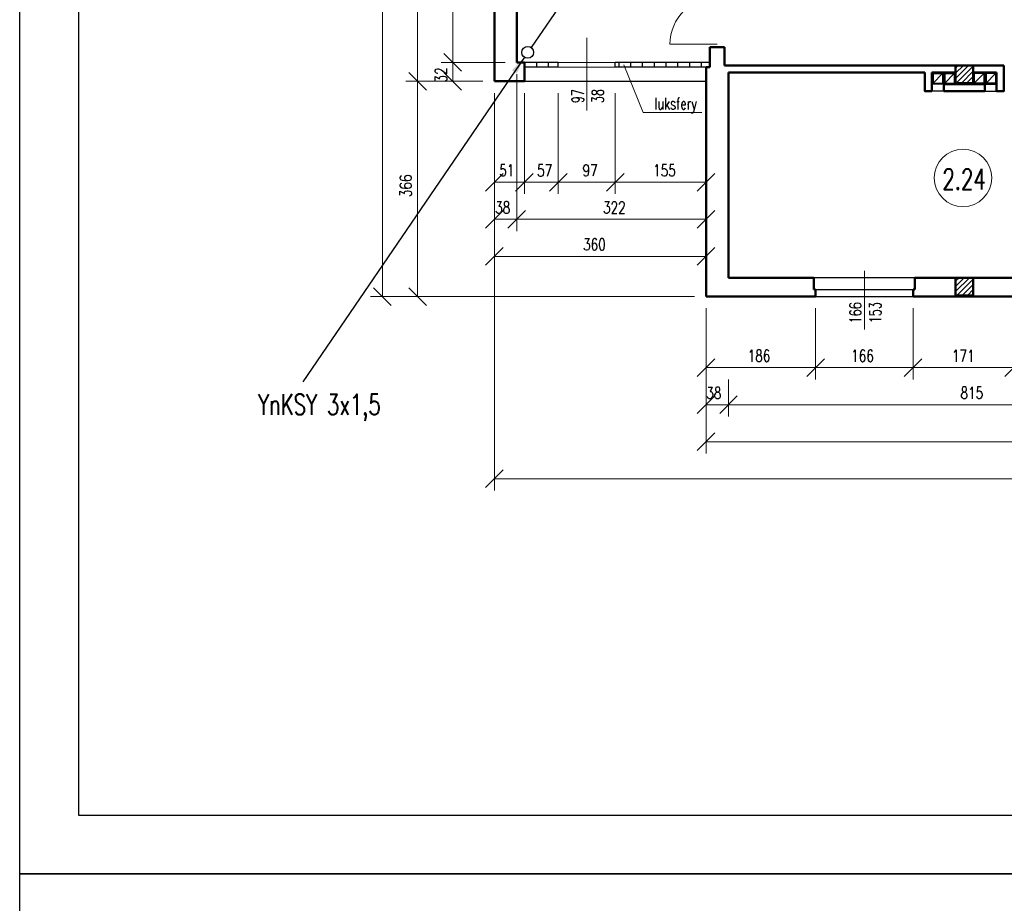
# Model space of a CAD drawing. Header units: millimetres. Extents: x -56112 to 30506, y -136199 to -2178.
# Tile 4 of 45: x -51869 to -35126, y -106999 to -91978. Entities that reach past the tile are written whole.
import ezdxf
from ezdxf.enums import TextEntityAlignment as Align

# ---------------------------------------------------------------- set-up
doc = ezdxf.new("R2010")
doc.units = ezdxf.units.MM
doc.header["$LTSCALE"] = 10
doc.header["$MEASUREMENT"] = 0
doc.header["$PDMODE"] = 35
for name, color, linetype, lineweight in [('L001', 1, 'Continuous', 18), ('L002', 2, 'Continuous', 25), ('L003', 3, 'Continuous', 50)]:
    doc.layers.add(name, color=color, linetype=linetype, lineweight=lineweight)
doc.layers.add('L004', color=4, linetype='Continuous')
doc.styles.get("Standard").update_dxf_attribs({"font": 'simplex.shx', "width": 0.75, "height": 200})
doc.dimstyles.new('1_100', dxfattribs={"dimtxt": 200, "dimasz": 300, "dimexe": 200, "dimexo": 200, "dimgap": 100, "dimtad": 1, "dimdec": 0, "dimlfac": 0.1, "dimtxsty": 'Standard', "dimblk": 'OBLIQUE', "dimcen": 250, "dimdle": 2, "dimclrt": 2, "dimadec": 0, "dimazin": 0, "dimtfac": 1, "dimtdec": 0, "dimtmove": 1, "dimatfit": 3, "dimfxl": 1, "dimarcsym": 0})
pattern_1 = [(45, (-46550, -54957.545), (-44.19417, 44.19417), [])]

# ---------------------------------------------------------------- blocks, each defined once
blk = doc.blocks.new('_Oblique')
at = {"layer": 'L004', "color": 0, "lineweight": -2}
blk.add_line((-0.5, -0.5), (0.5, 0.5), dxfattribs=at)
blk = doc.blocks.new('*D2000')
at = {"layer": 'Defpoints'}
for p in [(-44395, -85164), (-45903, -90875), (-45702, -96684), (-40196, -96684)]:
    blk.add_point(p, dxfattribs=at)
at = {"layer": 'L001'}
for p, q in [((-44595, -85164), (-45902, -85164)), ((-45702, -85164), (-45702, -96684)), ((-40396, -96684), (-45902, -96684))]:
    blk.add_line(p, q, dxfattribs=at)
at = {"layer": 'L001', "xscale": 300, "yscale": 300, "zscale": 300}
for p, rotation in [((-45702, -85164), 90), ((-45702, -96684), 270)]:
    blk.add_blockref('_Oblique', p, dxfattribs=dict(at, rotation=rotation))
at = {"layer": 'L001', "color": 2, "linetype": 'Continuous', "width": 0.75}
blk.add_text('1152', height=200, rotation=90, dxfattribs=at).set_placement((-45903, -91111), align=Align.MIDDLE_LEFT)
blk = doc.blocks.new('*D2001')
at = {"layer": 'Defpoints'}
for p in [(-43796, -93024), (-45304, -94805), (-45103, -96684), (-40196, -96684)]:
    blk.add_point(p, dxfattribs=at)
at = {"layer": 'L001'}
for p, q in [((-43996, -93024), (-45303, -93024)), ((-45103, -93024), (-45103, -96684)), ((-40396, -96684), (-45303, -96684))]:
    blk.add_line(p, q, dxfattribs=at)
at = {"layer": 'L001', "xscale": 300, "yscale": 300, "zscale": 300}
for p, rotation in [((-45103, -93024), 90), ((-45103, -96684), 270)]:
    blk.add_blockref('_Oblique', p, dxfattribs=dict(at, rotation=rotation))
at = {"layer": 'L001', "color": 2, "linetype": 'Continuous', "width": 0.75}
blk.add_text('366', height=200, rotation=90, dxfattribs=at).set_placement((-45304, -94995), align=Align.MIDDLE_LEFT)
blk = doc.blocks.new('*D1559')
at = {"layer": 'Defpoints'}
for p in [(-43416, -92704), (-44504, -92924), (-44504, -93024), (-43796, -93024)]:
    blk.add_point(p, dxfattribs=at)
at = {"layer": 'L001'}
for p, q in [((-43616, -92704), (-44704, -92704)), ((-44504, -92702), (-44504, -92704)), ((-44504, -92704), (-44504, -93024)), ((-43996, -93024), (-44704, -93024)), ((-44504, -93026), (-44504, -93024))]:
    blk.add_line(p, q, dxfattribs=at)
at = {"layer": 'L001', "xscale": 300, "yscale": 300, "zscale": 300}
for p, rotation in [((-44504, -92704), 270), ((-44504, -93024), 90)]:
    blk.add_blockref('_Oblique', p, dxfattribs=dict(at, rotation=rotation))
at = {"layer": 'L001', "color": 2, "linetype": 'Continuous', "width": 0.75}
blk.add_text('32', height=200, rotation=90, dxfattribs=at).set_placement((-44704, -93045), align=Align.MIDDLE_LEFT)
blk = doc.blocks.new('*D2002')
at = {"layer": 'Defpoints'}
for p in [(-43796, -85164), (-45304, -89045), (-45103, -93024), (-43796, -93024)]:
    blk.add_point(p, dxfattribs=at)
at = {"layer": 'L001'}
for p, q in [((-43996, -85164), (-45303, -85164)), ((-45103, -85164), (-45103, -93024)), ((-43996, -93024), (-45303, -93024))]:
    blk.add_line(p, q, dxfattribs=at)
at = {"layer": 'L001', "xscale": 300, "yscale": 300, "zscale": 300}
for p, rotation in [((-45103, -85164), 90), ((-45103, -93024), 270)]:
    blk.add_blockref('_Oblique', p, dxfattribs=dict(at, rotation=rotation))
at = {"layer": 'L001', "color": 2, "linetype": 'Continuous', "width": 0.75}
blk.add_text('786', height=200, rotation=90, dxfattribs=at).set_placement((-45304, -89235), align=Align.MIDDLE_LEFT)
blk = doc.blocks.new('*D2005')
at = {"layer": 'Defpoints'}
for p in [(-43416, -90034), (-44705, -91320), (-44504, -92704), (-43416, -92704)]:
    blk.add_point(p, dxfattribs=at)
at = {"layer": 'L001'}
for p, q in [((-43616, -90034), (-44704, -90034)), ((-44504, -90034), (-44504, -92704)), ((-43616, -92704), (-44704, -92704))]:
    blk.add_line(p, q, dxfattribs=at)
at = {"layer": 'L001', "xscale": 300, "yscale": 300, "zscale": 300}
for p, rotation in [((-44504, -90034), 90), ((-44504, -92704), 270)]:
    blk.add_blockref('_Oblique', p, dxfattribs=dict(at, rotation=rotation))
at = {"layer": 'L001', "color": 2, "linetype": 'Continuous', "width": 0.75}
blk.add_text('267', height=200, rotation=90, dxfattribs=at).set_placement((-44705, -91513), align=Align.MIDDLE_LEFT)
blk = doc.blocks.new('*D1933')
at = {"layer": 'Defpoints'}
for p in [(-43796, -93024), (22164, -95784), (-10767, -99582), (22164, -99783)]:
    blk.add_point(p, dxfattribs=at)
at = {"layer": 'L001'}
for p, q in [((-43796, -93224), (-43796, -99983)), ((22164, -95984), (22164, -99983)), ((-43796, -99783), (22164, -99783))]:
    blk.add_line(p, q, dxfattribs=at)
at = {"layer": 'L001', "xscale": 300, "yscale": 300, "zscale": 300, "rotation": 180}
blk.add_blockref('_Oblique', (-43796, -99783), dxfattribs=at)
at = {"layer": 'L001', "xscale": 300, "yscale": 300, "zscale": 300}
blk.add_blockref('_Oblique', (22164, -99783), dxfattribs=at)
at = {"layer": 'L001', "color": 2, "linetype": 'Continuous', "width": 0.75}
blk.add_text('6596', height=200, dxfattribs=at).set_placement((-11028, -99582), align=Align.MIDDLE_LEFT)
blk = doc.blocks.new('*D2006')
at = {"layer": 'Defpoints'}
for p in [(-42711, -93024), (-41741, -93024), (-42177, -94540), (-42711, -94741)]:
    blk.add_point(p, dxfattribs=at)
at = {"layer": 'L001'}
for p, q in [((-42711, -93224), (-42711, -94941)), ((-41741, -93224), (-41741, -94941)), ((-41741, -94741), (-42711, -94741))]:
    blk.add_line(p, q, dxfattribs=at)
at = {"layer": 'L001', "xscale": 300, "yscale": 300, "zscale": 300, "rotation": 180}
blk.add_blockref('_Oblique', (-42711, -94741), dxfattribs=at)
at = {"layer": 'L001', "xscale": 300, "yscale": 300, "zscale": 300}
blk.add_blockref('_Oblique', (-41741, -94741), dxfattribs=at)
at = {"layer": 'L001', "color": 2, "linetype": 'Continuous', "width": 0.75}
blk.add_text('97', height=200, dxfattribs=at).set_placement((-42298, -94540), align=Align.MIDDLE_LEFT)
blk = doc.blocks.new('*D2007')
at = {"layer": 'Defpoints'}
for p in [(-41741, -93024), (-40196, -94336), (-40920, -94540), (-41741, -94741)]:
    blk.add_point(p, dxfattribs=at)
at = {"layer": 'L001'}
for p, q in [((-41741, -93224), (-41741, -94941)), ((-40196, -94536), (-40196, -94941)), ((-40196, -94741), (-41741, -94741))]:
    blk.add_line(p, q, dxfattribs=at)
at = {"layer": 'L001', "xscale": 300, "yscale": 300, "zscale": 300, "rotation": 180}
blk.add_blockref('_Oblique', (-41741, -94741), dxfattribs=at)
at = {"layer": 'L001', "xscale": 300, "yscale": 300, "zscale": 300}
blk.add_blockref('_Oblique', (-40196, -94741), dxfattribs=at)
at = {"layer": 'L001', "color": 2, "linetype": 'Continuous', "width": 0.75}
blk.add_text('155', height=200, dxfattribs=at).set_placement((-41098, -94540), align=Align.MIDDLE_LEFT)
blk = doc.blocks.new('*D2008')
at = {"layer": 'Defpoints'}
for p in [(-43796, -93024), (-40196, -94336), (-42096, -95798), (-40196, -96001)]:
    blk.add_point(p, dxfattribs=at)
at = {"layer": 'L001'}
for p, q in [((-43796, -93224), (-43796, -96201)), ((-40196, -94536), (-40196, -96201)), ((-43796, -96001), (-40196, -96001))]:
    blk.add_line(p, q, dxfattribs=at)
at = {"layer": 'L001', "xscale": 300, "yscale": 300, "zscale": 300, "rotation": 180}
blk.add_blockref('_Oblique', (-43796, -96001), dxfattribs=at)
at = {"layer": 'L001', "xscale": 300, "yscale": 300, "zscale": 300}
blk.add_blockref('_Oblique', (-40196, -96001), dxfattribs=at)
at = {"layer": 'L001', "color": 2, "linetype": 'Continuous', "width": 0.75}
blk.add_text('360', height=200, dxfattribs=at).set_placement((-42289, -95798), align=Align.MIDDLE_LEFT)
blk = doc.blocks.new('*D2009')
at = {"layer": 'Defpoints'}
for p in [(-43416, -92704), (-40196, -94336), (-41757, -95170), (-43416, -95371)]:
    blk.add_point(p, dxfattribs=at)
at = {"layer": 'L001'}
for p, q in [((-43416, -92904), (-43416, -95571)), ((-40196, -94536), (-40196, -95571)), ((-40196, -95371), (-43416, -95371))]:
    blk.add_line(p, q, dxfattribs=at)
at = {"layer": 'L001', "xscale": 300, "yscale": 300, "zscale": 300, "rotation": 180}
blk.add_blockref('_Oblique', (-43416, -95371), dxfattribs=at)
at = {"layer": 'L001', "xscale": 300, "yscale": 300, "zscale": 300}
blk.add_blockref('_Oblique', (-40196, -95371), dxfattribs=at)
at = {"layer": 'L001', "color": 2, "linetype": 'Continuous', "width": 0.75}
blk.add_text('322', height=200, dxfattribs=at).set_placement((-41950, -95170), align=Align.MIDDLE_LEFT)
blk = doc.blocks.new('*D1570')
at = {"layer": 'Defpoints'}
for p in [(-43416, -92704), (-43796, -93024), (-43796, -95371), (-43663, -95371)]:
    blk.add_point(p, dxfattribs=at)
at = {"layer": 'L001'}
for p, q in [((-43416, -92904), (-43416, -95571)), ((-43796, -93224), (-43796, -95571)), ((-43798, -95371), (-43796, -95371)), ((-43416, -95371), (-43796, -95371)), ((-43414, -95371), (-43416, -95371))]:
    blk.add_line(p, q, dxfattribs=at)
at = {"layer": 'L001', "xscale": 300, "yscale": 300, "zscale": 300}
blk.add_blockref('_Oblique', (-43796, -95371), dxfattribs=at)
at = {"layer": 'L001', "xscale": 300, "yscale": 300, "zscale": 300, "rotation": 180}
blk.add_blockref('_Oblique', (-43416, -95371), dxfattribs=at)
at = {"layer": 'L001', "color": 2, "linetype": 'Continuous', "width": 0.75}
blk.add_text('38', height=200, dxfattribs=at).set_placement((-43784, -95171), align=Align.MIDDLE_LEFT)
blk = doc.blocks.new('*D2010')
at = {"layer": 'Defpoints'}
for p in [(-43796, -93024), (-43286, -93024), (-43626, -94540), (-43796, -94741)]:
    blk.add_point(p, dxfattribs=at)
at = {"layer": 'L001'}
for p, q in [((-43796, -93224), (-43796, -94941)), ((-43286, -93224), (-43286, -94941)), ((-43286, -94741), (-43796, -94741))]:
    blk.add_line(p, q, dxfattribs=at)
at = {"layer": 'L001', "xscale": 300, "yscale": 300, "zscale": 300, "rotation": 180}
blk.add_blockref('_Oblique', (-43796, -94741), dxfattribs=at)
at = {"layer": 'L001', "xscale": 300, "yscale": 300, "zscale": 300}
blk.add_blockref('_Oblique', (-43286, -94741), dxfattribs=at)
at = {"layer": 'L001', "color": 2, "linetype": 'Continuous', "width": 0.75}
blk.add_text('51', height=200, dxfattribs=at).set_placement((-43715, -94540), align=Align.MIDDLE_LEFT)
blk = doc.blocks.new('*D1934')
at = {"layer": 'Defpoints'}
for p in [(-40196, -96684), (15134, -96684), (-12580, -98952), (15134, -99153)]:
    blk.add_point(p, dxfattribs=at)
at = {"layer": 'L001'}
for p, q in [((-40196, -96884), (-40196, -99353)), ((15134, -96884), (15134, -99353)), ((-40196, -99153), (15134, -99153))]:
    blk.add_line(p, q, dxfattribs=at)
at = {"layer": 'L001', "xscale": 300, "yscale": 300, "zscale": 300, "rotation": 180}
blk.add_blockref('_Oblique', (-40196, -99153), dxfattribs=at)
at = {"layer": 'L001', "xscale": 300, "yscale": 300, "zscale": 300}
blk.add_blockref('_Oblique', (15134, -99153), dxfattribs=at)
at = {"layer": 'L001', "color": 2, "linetype": 'Continuous', "width": 0.75}
blk.add_text('5533', height=200, dxfattribs=at).set_placement((-12844, -98952), align=Align.MIDDLE_LEFT)
blk = doc.blocks.new('*D1963')
at = {"layer": 'Defpoints'}
for p in [(-36676, -96684), (-34966, -96684), (-35870, -97693), (-34966, -97893)]:
    blk.add_point(p, dxfattribs=at)
at = {"layer": 'L001'}
for p, q in [((-36676, -96884), (-36676, -98093)), ((-34966, -96884), (-34966, -98093)), ((-36676, -97893), (-34966, -97893))]:
    blk.add_line(p, q, dxfattribs=at)
at = {"layer": 'L001', "xscale": 300, "yscale": 300, "zscale": 300, "rotation": 180}
blk.add_blockref('_Oblique', (-36676, -97893), dxfattribs=at)
at = {"layer": 'L001', "xscale": 300, "yscale": 300, "zscale": 300}
blk.add_blockref('_Oblique', (-34966, -97893), dxfattribs=at)
at = {"layer": 'L001', "color": 2, "linetype": 'Continuous', "width": 0.75}
blk.add_text('171', height=200, dxfattribs=at).set_placement((-36016, -97693), align=Align.MIDDLE_LEFT)
blk = doc.blocks.new('*D1964')
at = {"layer": 'Defpoints'}
for p in [(-39816, -97893), (-31666, -97893), (-35692, -98322), (-39816, -98523)]:
    blk.add_point(p, dxfattribs=at)
at = {"layer": 'L001'}
for p, q in [((-39816, -98093), (-39816, -98723)), ((-31666, -98093), (-31666, -98723)), ((-31666, -98523), (-39816, -98523))]:
    blk.add_line(p, q, dxfattribs=at)
at = {"layer": 'L001', "xscale": 300, "yscale": 300, "zscale": 300, "rotation": 180}
blk.add_blockref('_Oblique', (-39816, -98523), dxfattribs=at)
at = {"layer": 'L001', "xscale": 300, "yscale": 300, "zscale": 300}
blk.add_blockref('_Oblique', (-31666, -98523), dxfattribs=at)
at = {"layer": 'L001', "color": 2, "linetype": 'Continuous', "width": 0.75}
blk.add_text('815', height=200, dxfattribs=at).set_placement((-35871, -98322), align=Align.MIDDLE_LEFT)
blk = doc.blocks.new('*D1965')
at = {"layer": 'Defpoints'}
for p in [(-40196, -96684), (-38336, -96684), (-39315, -97692), (-38336, -97893)]:
    blk.add_point(p, dxfattribs=at)
at = {"layer": 'L001'}
for p, q in [((-40196, -96884), (-40196, -98093)), ((-38336, -96884), (-38336, -98093)), ((-40196, -97893), (-38336, -97893))]:
    blk.add_line(p, q, dxfattribs=at)
at = {"layer": 'L001', "xscale": 300, "yscale": 300, "zscale": 300, "rotation": 180}
blk.add_blockref('_Oblique', (-40196, -97893), dxfattribs=at)
at = {"layer": 'L001', "xscale": 300, "yscale": 300, "zscale": 300}
blk.add_blockref('_Oblique', (-38336, -97893), dxfattribs=at)
at = {"layer": 'L001', "color": 2, "linetype": 'Continuous', "width": 0.75}
blk.add_text('186', height=200, dxfattribs=at).set_placement((-39490, -97692), align=Align.MIDDLE_LEFT)
blk = doc.blocks.new('*D1615')
at = {"layer": 'Defpoints'}
for p in [(-40196, -96684), (-39816, -97893), (-40196, -98523), (-40073, -98523)]:
    blk.add_point(p, dxfattribs=at)
at = {"layer": 'L001'}
for p, q in [((-40196, -96884), (-40196, -98723)), ((-39816, -98093), (-39816, -98723)), ((-40198, -98523), (-40196, -98523)), ((-39816, -98523), (-40196, -98523)), ((-39814, -98523), (-39816, -98523))]:
    blk.add_line(p, q, dxfattribs=at)
at = {"layer": 'L001', "xscale": 300, "yscale": 300, "zscale": 300}
blk.add_blockref('_Oblique', (-40196, -98523), dxfattribs=at)
at = {"layer": 'L001', "xscale": 300, "yscale": 300, "zscale": 300, "rotation": 180}
blk.add_blockref('_Oblique', (-39816, -98523), dxfattribs=at)
at = {"layer": 'L001', "color": 2, "linetype": 'Continuous', "width": 0.75}
blk.add_text('38', height=200, dxfattribs=at).set_placement((-40194, -98323), align=Align.MIDDLE_LEFT)
blk = doc.blocks.new('*D1966')
at = {"layer": 'Defpoints'}
for p in [(-38336, -96684), (-36676, -96684), (-37555, -97692), (-36676, -97893)]:
    blk.add_point(p, dxfattribs=at)
at = {"layer": 'L001'}
for p, q in [((-38336, -96884), (-38336, -98093)), ((-36676, -96884), (-36676, -98093)), ((-38336, -97893), (-36676, -97893))]:
    blk.add_line(p, q, dxfattribs=at)
at = {"layer": 'L001', "xscale": 300, "yscale": 300, "zscale": 300, "rotation": 180}
blk.add_blockref('_Oblique', (-38336, -97893), dxfattribs=at)
at = {"layer": 'L001', "xscale": 300, "yscale": 300, "zscale": 300}
blk.add_blockref('_Oblique', (-36676, -97893), dxfattribs=at)
at = {"layer": 'L001', "color": 2, "linetype": 'Continuous', "width": 0.75}
blk.add_text('166', height=200, dxfattribs=at).set_placement((-37730, -97692), align=Align.MIDDLE_LEFT)
blk = doc.blocks.new('*D2016')
at = {"layer": 'Defpoints'}
for p in [(-43286, -93024), (-42711, -93024), (-42950, -94541), (-43286, -94741)]:
    blk.add_point(p, dxfattribs=at)
at = {"layer": 'L001'}
for p, q in [((-43286, -93224), (-43286, -94941)), ((-42711, -93224), (-42711, -94941)), ((-42711, -94741), (-43286, -94741))]:
    blk.add_line(p, q, dxfattribs=at)
at = {"layer": 'L001', "xscale": 300, "yscale": 300, "zscale": 300, "rotation": 180}
blk.add_blockref('_Oblique', (-43286, -94741), dxfattribs=at)
at = {"layer": 'L001', "xscale": 300, "yscale": 300, "zscale": 300}
blk.add_blockref('_Oblique', (-42711, -94741), dxfattribs=at)
at = {"layer": 'L001', "color": 2, "linetype": 'Continuous', "width": 0.75}
blk.add_text('57', height=200, dxfattribs=at).set_placement((-43071, -94541), align=Align.MIDDLE_LEFT)

msp = doc.modelspace()

# ---------------------------------------------------------------- hatches: boundary and pattern name
at = {"layer": 'L001'}
h = msp.add_hatch(dxfattribs=at)
h.set_pattern_fill('ANSI31', color=256, scale=500, style=0)
h.set_pattern_definition(pattern_1)
h.paths.add_polyline_path([(-35656, -92754.4), (-35956, -92754.4), (-35956, -93054.4), (-35656, -93054.4)], flags=16)
h = msp.add_hatch(dxfattribs=at)
h.set_pattern_fill('ANSI31', color=256, scale=500, style=0)
h.set_pattern_definition(pattern_1)
h.paths.add_polyline_path([(-35656, -96364.4), (-35956, -96364.4), (-35956, -96664.4), (-35656, -96664.4)], flags=16)

# ---------------------------------------------------------------- linework, layer by layer
at = {"layer": 'Defpoints'}
for points in [[(-51868.7, -76799.4, 0), (30505.6, -76799.4, 0), (30505.6, -106499.4, 0), (-51868.7, -106499.4, 0)], [(-51868.7, -106499.4, 0), (30505.6, -106499.4, 0), (30505.6, -136199.4, 0), (-51868.7, -136199.4, 0)]]:
    msp.add_3dface(points, dxfattribs=at)
at = {"layer": 'L001'}
for p, q in [((-42226, -92286.9), (-42226, -93523)), ((-40011, -92394.4), (-40811, -92394.4)), ((-42711, -92704.4), (-41741, -92704.4)), ((-41265, -93556.3), (-41594.2, -92744.1)), ((-41741, -92784.4), (-42711, -92784.4)), ((-40271.8, -93556.3), (-41265, -93556.3)), ((-37506, -96246.9), (-37506, -97243.1))]:
    msp.add_line(p, q, dxfattribs=at)
msp.add_circle((-35829, -94667.6), 488.1, dxfattribs=at)
msp.add_arc((-40011, -92394.4), 800, 90, 180, dxfattribs=at)
at = {"layer": 'L002'}
for p, q in [((-42711, -92704.4), (-43286, -92704.4)), ((-43076, -92784.4), (-43076, -92704.4)), ((-42876, -92784.4), (-42876, -92704.4)), ((-42711, -92784.4), (-42711, -92704.4)), ((-40136, -92704.4), (-41741, -92704.4)), ((-41741, -92784.4), (-41741, -92704.4)), ((-41676, -92784.4), (-41676, -92704.4)), ((-41476, -92784.4), (-41476, -92704.4)), ((-41276, -92784.4), (-41276, -92704.4)), ((-41076, -92784.4), (-41076, -92704.4)), ((-40876, -92784.4), (-40876, -92704.4)), ((-40676, -92784.4), (-40676, -92704.4)), ((-40476, -92784.4), (-40476, -92704.4)), ((-40276, -92784.4), (-40276, -92704.4)), ((-42711, -92784.4), (-43286, -92784.4)), ((-40196, -92784.4), (-41741, -92784.4)), ((-36336, -93054.4), (-36176, -92894.4)), ((-36336, -92894.4), (-36336, -93054.4)), ((-36336, -92894.4), (-36176, -92894.4)), ((-36176, -92894.4), (-36176, -93054.4)), ((-36136, -93054.4), (-35976, -92894.4)), ((-36136, -92894.4), (-36136, -93054.4)), ((-36136, -92894.4), (-35976, -92894.4)), ((-35976, -92894.4), (-35976, -93054.4)), ((-35636, -92894.4), (-35636, -93054.4)), ((-35636, -93054.4), (-35476, -92894.4)), ((-35476, -92894.4), (-35636, -92894.4)), ((-35476, -92894.4), (-35476, -93054.4)), ((-35436, -93054.4), (-35276, -92894.4)), ((-35276, -92894.4), (-35436, -92894.4)), ((-35436, -92894.4), (-35436, -93054.4)), ((-35276, -92894.4), (-35276, -93054.4)), ((-43286, -93024.4), (-40196, -93024.4)), ((-36156, -93074.4), (-36356, -93074.4)), ((-36336, -93054.4), (-36176, -93054.4)), ((-36136, -93054.4), (-35976, -93054.4)), ((-35476, -93054.4), (-35636, -93054.4)), ((-35456, -93074.4), (-35256, -93074.4)), ((-35276, -93054.4), (-35436, -93054.4)), ((-36156, -93194.4), (-36356, -93194.4)), ((-35456, -93194.4), (-35256, -93194.4)), ((-36646, -96364.4), (-38366, -96364.4)), ((-38336, -96564.4), (-36676, -96564.4)), ((-38336, -96684.4), (-36676, -96684.4))]:
    msp.add_line(p, q, dxfattribs=at)
at = {"layer": 'L003'}
for p, q in [((-43796, -85164.4), (-43796, -93024.4)), ((-43416, -85404.4), (-43416, -92704.4)), ((-40136, -92444.4), (-40136, -92784.4)), ((-40136, -92444.4), (-39886, -92444.4)), ((-39886, -92444.4), (-39886, -92754.4)), ((-43286, -92704.4), (-43416, -92704.4)), ((-43286, -93024.4), (-43286, -92704.4)), ((-40196, -92784.4), (-40196, -96684.4)), ((-40196, -92784.4), (-40136, -92784.4)), ((-35136, -92754.4), (-39886, -92754.4)), ((-39816, -92874.4), (-39816, -96364.4)), ((-36476, -92874.4), (-39816, -92874.4)), ((-36356, -92874.4), (-35956, -92874.4)), ((-36156, -92874.4), (-36156, -93194.4)), ((-35256, -92874.4), (-35656, -92874.4)), ((-35456, -92874.4), (-35456, -93194.4)), ((-43286, -93024.4), (-43796, -93024.4)), ((-35456, -93074.4), (-36156, -93074.4)), ((-39816, -96364.4), (-38366, -96364.4)), ((-38366, -96364.4), (-38366, -96564.4)), ((-34996, -96364.4), (-36646, -96364.4)), ((-36646, -96364.4), (-36646, -96564.4)), ((-38366, -96564.4), (-38336, -96564.4)), ((-38336, -96684.4), (-38336, -96564.4)), ((-36676, -96564.4), (-36646, -96564.4)), ((-36676, -96684.4), (-36676, -96564.4)), ((-38336, -96684.4), (-40196, -96684.4)), ((-34966, -96684.4), (-36676, -96684.4))]:
    msp.add_line(p, q, dxfattribs=at)
at = {"layer": 'L003', "flags": 128}
for points in [[(-36356, -93194.4), (-36476, -93194.4), (-36476, -92874.4)], [(-36356, -93194.4), (-36356, -92874.4)], [(-35256, -93194.4), (-35136, -93194.4), (-35136, -92754.4)], [(-35256, -93194.4), (-35256, -92874.4)], [(-35456, -93194.4), (-36156, -93194.4)]]:
    msp.add_lwpolyline(points, dxfattribs=at)
for points in [[(-35956, -93054.4), (-35656, -93054.4), (-35656, -92754.4), (-35956, -92754.4)], [(-35956, -96664.4), (-35656, -96664.4), (-35656, -96364.4), (-35956, -96364.4)]]:
    msp.add_lwpolyline(points, close=True, dxfattribs=at)
at = {"layer": 'L004'}
msp.add_circle((-43229.6, -92533.4), 100, dxfattribs=at)
msp.add_3dface([(29505.6, -77799.4, 0), (-50868.7, -77799.4, 0), (-50868.7, -105499.4, 0), (29505.6, -105499.4, 0)], dxfattribs=at)

# ---------------------------------------------------------------- texts
at = {"layer": 'L001', "width": 0.7}
for s, rotation, p in [('97', 90, (-42218.5, -93276.2)), ('38', 90, (-41879.2, -93276.2)), ('luksfery', 360, (-40712.9, -93563.7)), ('166', 90, (-37498.5, -96960.7)), ('153', 90, (-37159.2, -96957.3))]:
    msp.add_text(s, height=200, rotation=rotation, dxfattribs=at).set_placement(p, align=Align.BOTTOM_CENTER)
msp.add_text('2.24', height=350, dxfattribs=at).set_placement((-35810.4, -94969.4), align=Align.BOTTOM_CENTER)
at = {"layer": 'L003', "width": 0.7}
msp.add_text('YnKSY 3x1,5', height=350, rotation=360, dxfattribs=at).set_placement((-46773.8, -98800.2), align=Align.BOTTOM_CENTER)

# ---------------------------------------------------------------- dimensions: what is measured, and where the dimension line sits
at = {"layer": 'L001'}
for base, p1, p2, angle, picture, middle in [((-45701.6, -96684.4), (-44394.8, -85164.4), (-40196, -96684.4), 270, '*D2000', (-45902.6, -90875.4)), ((-45102.8, -93024.4), (-43796, -85164.4), (-43796, -93024.4), 270, '*D2002', (-45303.8, -89045.4)), ((-44504, -92704.4), (-43416, -90034.4), (-43416, -92704.4), 270, '*D2005', (-44705, -91320.4)), ((-43416, -95370.8), (-40196, -94336.3), (-43416, -92704.4), 180, '*D2009', (-41757, -95169.8)), ((-45102.8, -96684.4), (-43796, -93024.4), (-40196, -96684.4), 270, '*D2001', (-45303.8, -94805.4)), ((-43796, -94740.8), (-43286, -93024.4), (-43796, -93024.4), 180, '*D2010', (-43626.2, -94539.8)), ((-43286.0029785, -94740.7926754), (-42711.0029785, -93024.3560405), (-43286.0029785, -93024.3560405), 180, '*D2016', (-42949.5029785, -94540.6021266)), ((-42711, -94740.8), (-41741, -93024.4), (-42711, -93024.4), 180, '*D2006', (-42177, -94539.8)), ((-41741.0029785, -94740.7926754), (-40196.0029785, -94336.324964), (-41741.0029785, -93024.3560405), 180, '*D2007', (-40919.5029785, -94539.763712)), ((-39816, -98523.3), (-31666, -97893.3), (-39816, -97893.3), 180, '*D1964', (-35692, -98322.3))]:
    dim = msp.add_linear_dim(base=base, p1=p1, p2=p2, angle=angle, dimstyle='1_100', override={"dimtad": 0}, dxfattribs=at)
    dim.commit()
    dim.dimension.update_dxf_attribs({"geometry": picture, "text_midpoint": middle, "dimtype": 160})
for base, p1, p2, angle, picture, middle in [((-44504, -93024.4), (-43416, -92704.4), (-43796, -93024.4), 270, '*D1559', (-44504, -92923.9)), ((-43796, -95370.8), (-43416, -92704.4), (-43796, -93024.4), 180, '*D1570', (-43663, -95370.8)), ((-40196, -98523.3), (-39816, -97893.3), (-40196, -96684.4), 180, '*D1615', (-40073, -98523.3))]:
    dim = msp.add_linear_dim(base=base, p1=p1, p2=p2, angle=angle, dimstyle='1_100', dxfattribs=at)
    dim.commit()
    dim.dimension.update_dxf_attribs({"geometry": picture, "text_midpoint": middle, "dimtype": 160})
for base, p1, p2, picture, middle in [((22164, -99783.4), (-43796, -93024.4), (22164, -95784.4), '*D1933', (-10767, -99582.4)), ((-40196, -96000.9), (-43796, -93024.4), (-40196, -94336.3), '*D2008', (-42096, -95798.4)), ((15134, -99153.4), (-40196, -96684.4), (15134, -96684.4), '*D1934', (-12580, -98952.3)), ((-38336, -97893.3), (-40196, -96684.4), (-38336, -96684.4), '*D1965', (-39315, -97692.3)), ((-36676, -97893.3), (-38336, -96684.4), (-36676, -96684.4), '*D1966', (-37555, -97692.3)), ((-34966, -97893.3), (-36676, -96684.4), (-34966, -96684.4), '*D1963', (-35870, -97693.1))]:
    dim = msp.add_linear_dim(base=base, p1=p1, p2=p2, dimstyle='1_100', override={"dimtad": 0}, dxfattribs=at)
    dim.commit()
    dim.dimension.update_dxf_attribs({"geometry": picture, "text_midpoint": middle, "dimtype": 160})

# ---------------------------------------------------------------- leaders
for points in [[(-36069.1, -82052.7), (-43173.2, -92450.8)], [(-43286, -92616), (-47054.3, -98131.5)]]:
    msp.add_leader(points, dimstyle='1_100', override={"dimgap": 100, "dimtad": 1}, dxfattribs=at)

doc.saveas('drawing.dxf')
